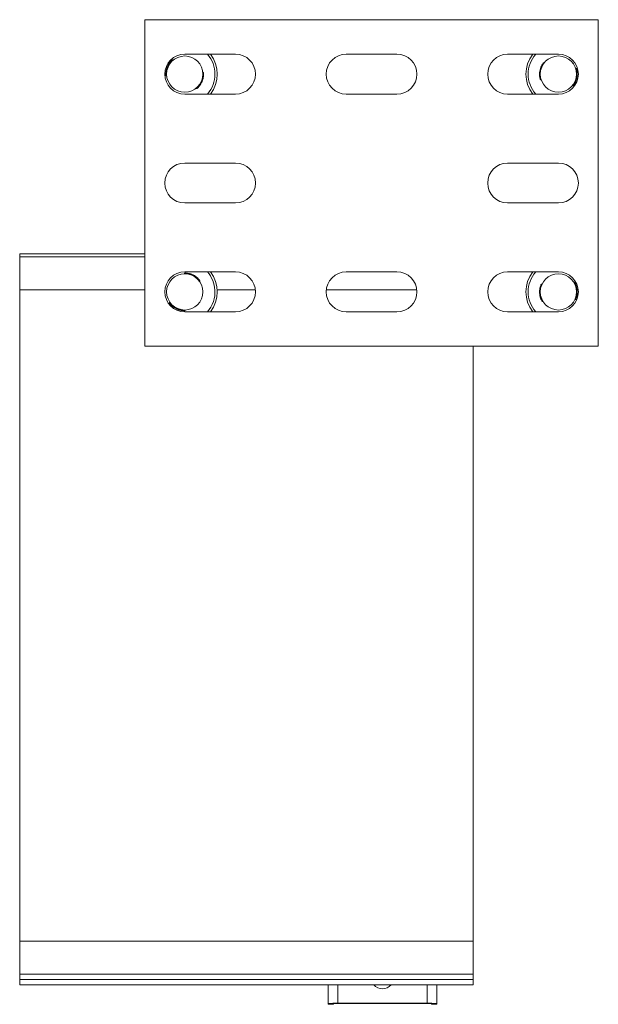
# Model space of a CAD drawing. Header units: millimetres. Extents: x -240 to 342, y -1019 to -19.
# Tile 4 of 7: x 182 to 342, y -935 to -664. Entities that reach past the tile are written whole.
import ezdxf

# ---------------------------------------------------------------- set-up
doc = ezdxf.new("R2010")
doc.units = ezdxf.units.MM

msp = doc.modelspace()

# ---------------------------------------------------------------- linework, layer by layer
at = {"color": 7, "linetype": 'Continuous', "lineweight": 15}
for p, q in [((216.95, -753.62), (216.95, -663.62)), ((216.95, -663.62), (341.95, -663.62)), ((341.95, -663.62), (341.95, -753.62)), ((224.8, -674.74), (224.67, -674.68)), ((224.8, -674.74), (224.67, -674.68)), ((241.95, -673.12), (227.95, -673.12)), ((286.45, -673.12), (272.45, -673.12)), ((330.95, -673.12), (316.95, -673.12)), ((327.04, -675.51), (326.9, -675.48)), ((327.04, -675.51), (326.9, -675.48)), ((233.04, -678.12), (232.92, -678.06)), ((233.04, -678.12), (232.92, -678.06)), ((233.04, -678.12), (233.04, -678.12)), ((335.81, -677.03), (335.68, -677.01)), ((335.81, -677.03), (335.68, -677.01)), ((335.81, -677.03), (335.81, -677.03)), ((222.98, -679.17), (222.85, -679.12)), ((326.22, -680.23), (326.08, -680.21)), ((231.22, -682.55), (231.1, -682.5)), ((334.99, -681.75), (334.86, -681.73)), ((227.95, -684.12), (241.95, -684.12)), ((272.45, -684.12), (286.45, -684.12)), ((316.95, -684.12), (330.95, -684.12)), ((241.95, -703.12), (227.95, -703.12)), ((330.95, -703.12), (316.95, -703.12)), ((227.95, -714.12), (241.95, -714.12)), ((316.95, -714.12), (330.95, -714.12)), ((216.95, -728.15), (182.45, -728.15)), ((182.45, -728.95), (182.45, -728.15)), ((216.95, -728.95), (182.45, -728.95)), ((182.45, -738.05), (182.45, -728.95)), ((227.8, -733.62), (227.86, -733.5)), ((241.95, -733.12), (227.95, -733.12)), ((286.45, -733.12), (272.45, -733.12)), ((330.95, -733.12), (316.95, -733.12)), ((232.07, -735.79), (232.14, -735.67)), ((232.07, -735.79), (232.14, -735.67)), ((326.41, -736.51), (326.28, -736.52)), ((326.41, -736.51), (326.28, -736.52)), ((326.28, -736.52), (326.28, -736.52)), ((335.31, -735.93), (335.17, -735.94)), ((335.31, -735.93), (335.17, -735.94)), ((335.31, -735.93), (335.31, -735.93)), ((182.45, -738.05), (216.95, -738.05)), ((182.45, -738.05), (182.45, -917.54)), ((236.88, -738.05), (247.42, -738.05)), ((266.98, -738.05), (291.92, -738.05)), ((223.76, -741.56), (223.82, -741.44)), ((326.72, -741.29), (326.59, -741.3)), ((335.62, -740.72), (335.48, -740.73)), ((227.95, -744.12), (241.95, -744.12)), ((228.04, -743.74), (228.1, -743.62)), ((228.04, -743.74), (228.1, -743.62)), ((228.04, -743.74), (228.04, -743.74)), ((272.45, -744.12), (286.45, -744.12)), ((316.95, -744.12), (330.95, -744.12)), ((341.95, -753.62), (216.95, -753.62)), ((307.45, -753.62), (307.45, -917.54)), ((307.45, -917.54), (182.45, -917.54)), ((182.45, -926.64), (182.45, -917.54)), ((307.45, -926.64), (307.45, -917.54)), ((182.45, -926.64), (307.45, -926.64)), ((182.45, -928.09), (182.45, -926.64)), ((307.45, -928.09), (307.45, -926.64)), ((182.45, -929.61), (182.45, -928.09)), ((182.45, -929.61), (307.45, -929.61)), ((182.45, -929.61), (182.45, -929.61)), ((267.45, -934.72), (267.45, -929.61)), ((297.45, -934.72), (297.45, -929.61)), ((307.45, -929.61), (307.45, -928.09)), ((307.45, -929.61), (307.45, -929.61)), ((267.45, -934.94), (267.45, -934.72)), ((267.45, -934.94), (268.95, -934.94)), ((267.45, -934.94), (267.45, -934.94)), ((268.95, -934.94), (268.95, -934.72)), ((268.95, -934.94), (268.95, -934.94)), ((270.15, -934.65), (294.75, -934.65)), ((270.15, -934.69), (294.75, -934.69)), ((295.95, -934.72), (295.95, -934.94)), ((295.95, -934.94), (297.45, -934.94)), ((295.95, -934.94), (295.95, -934.94)), ((297.45, -934.72), (297.45, -934.94)), ((297.45, -934.94), (297.45, -934.94))]:
    msp.add_line(p, q, dxfattribs=at)
at = {"color": 7, "linetype": 'Continuous', "lineweight": 0}
for p, q in [((307.45, -928.09), (182.45, -928.09)), ((307.45, -929.61), (182.45, -929.61)), ((270.15, -934.65), (270.15, -929.61)), ((294.75, -934.65), (294.75, -929.61)), ((267.45, -934.72), (268.95, -934.72)), ((267.45, -934.94), (268.95, -934.94)), ((270.15, -934.65), (270.15, -934.69)), ((294.75, -934.65), (294.75, -934.69)), ((297.45, -934.72), (295.95, -934.72)), ((295.95, -934.94), (297.45, -934.94))]:
    msp.add_line(p, q, dxfattribs=at)
at = {"color": 7, "linetype": 'Continuous', "lineweight": 15}
for centre in [(227.95, -678.62), (330.95, -678.62), (227.95, -738.62), (330.95, -738.62)]:
    msp.add_circle(centre, 5, dxfattribs=at)
for centre, radius, start, end in [((227.95, -678.62), 5.5, 90, 180), ((227.95, -678.62), 8.95, 322.0826, 37.9174), ((241.95, -678.62), 5.5, 270, 90), ((272.45, -678.62), 5.5, 90, 180), ((286.45, -678.62), 5.5, 270, 90), ((316.95, -678.62), 5.5, 90, 180), ((330.95, -678.62), 8.95, 142.0826, 217.9174), ((330.95, -678.62), 5.5, 270, 90), ((227.95, -678.62), 5.5, 180, 270), ((272.45, -678.62), 5.5, 180, 270), ((316.95, -678.62), 5.5, 180, 270), ((227.95, -708.62), 5.5, 90, 180), ((241.95, -708.62), 5.5, 270, 90), ((316.95, -708.62), 5.5, 90, 180), ((330.95, -708.62), 5.5, 270, 90), ((227.95, -708.62), 5.5, 180, 270), ((316.95, -708.62), 5.5, 180, 270), ((227.95, -738.62), 5.5, 90, 180), ((227.95, -738.62), 8.95, 322.0826, 37.9174), ((241.95, -738.62), 5.5, 270, 90), ((272.45, -738.62), 5.5, 90, 180), ((286.45, -738.62), 5.5, 270, 90), ((316.95, -738.62), 5.5, 90, 180), ((330.95, -738.62), 8.95, 142.0826, 217.9174), ((330.95, -738.62), 5.5, 270, 90), ((227.95, -738.62), 5.5, 180, 270), ((272.45, -738.62), 5.5, 180, 270), ((316.95, -738.62), 5.5, 180, 270), ((282.45, -927.4), 3.25, 222.6897, 317.3103), ((269.47, -961.7), 27.06, 88.5716, 94.2927), ((269.85, -946.71), 12.03, 88.5725, 94.2927), ((295.42, -961.7), 27.06, 85.7073, 91.4284), ((295.05, -946.71), 12.03, 85.7073, 91.4275)]:
    msp.add_arc(centre, radius, start, end, dxfattribs=at)
at = {"color": 7, "linetype": 'Continuous', "lineweight": 0}
for centre, start, end in [((227.95, -678.62), 318.6881, 41.3119), ((330.95, -678.62), 138.6881, 221.3119), ((227.95, -738.62), 3.5359, 41.3119), ((330.95, -738.62), 138.6881, 221.3119), ((227.95, -738.62), 318.6881, 3.5359)]:
    msp.add_arc(centre, 8.33, start, end, dxfattribs=at)
at = {"color": 7, "linetype": 'Continuous', "lineweight": 15}
for points, knots in [([(222.76, -678.99), (222.76, -678.98), (222.76, -678.94), (222.75, -678.8), (222.75, -678.34), (222.81, -677.73), (222.98, -677.03), (223.26, -676.32), (223.64, -675.68), (224.04, -675.17), (224.43, -674.79), (224.48, -674.74), (224.52, -674.71)], [0, 0, 0, 0, 0.046905, 0.143915, 0.247601, 0.345737, 0.444365, 0.543846, 0.647816, 0.75246, 0.856209, 1, 1, 1, 1]), ([(224.67, -674.68), (224.64, -674.71), (224.58, -674.76), (224.2, -675.17), (223.79, -675.69), (223.41, -676.37), (223.11, -677.1), (222.93, -677.82), (222.85, -678.45), (222.85, -678.92), (222.85, -679.06), (222.85, -679.11), (222.86, -679.12)], [0, 0, 0, 0, 0.143645, 0.248366, 0.353098, 0.45633, 0.554711, 0.652729, 0.750875, 0.855874, 0.95359, 1, 1, 1, 1]), ([(224.67, -674.68), (224.66, -674.68), (224.63, -674.67), (224.59, -674.67), (224.55, -674.68), (224.53, -674.7), (224.52, -674.71)], [0, 0, 0, 0, 0.249545, 0.499314, 0.708607, 1, 1, 1, 1]), ([(325.96, -680.1), (325.96, -680.09), (325.95, -680.05), (325.91, -679.91), (325.81, -679.46), (325.74, -678.85), (325.75, -678.14), (325.88, -677.39), (326.11, -676.67), (326.39, -676.1), (326.68, -675.64), (326.73, -675.58), (326.76, -675.54)], [0, 0, 0, 0, 0.046905, 0.143915, 0.247601, 0.345737, 0.444365, 0.543847, 0.647817, 0.752461, 0.856209, 1, 1, 1, 1]), ([(326.9, -675.48), (326.88, -675.52), (326.83, -675.58), (326.54, -676.06), (326.26, -676.66), (326.03, -677.4), (325.9, -678.18), (325.88, -678.92), (325.94, -679.55), (326.03, -680.01), (326.07, -680.15), (326.08, -680.19), (326.08, -680.21)], [0, 0, 0, 0, 0.143645, 0.248366, 0.353097, 0.45633, 0.554711, 0.652729, 0.750875, 0.855874, 0.95359, 1, 1, 1, 1]), ([(326.9, -675.48), (326.89, -675.48), (326.86, -675.48), (326.82, -675.49), (326.79, -675.51), (326.77, -675.53), (326.76, -675.54)], [0, 0, 0, 0, 0.24953, 0.499323, 0.708591, 1, 1, 1, 1]), ([(231.22, -682.55), (231.23, -682.54), (231.27, -682.51), (231.37, -682.42), (231.69, -682.08), (232.08, -681.57), (232.46, -680.94), (232.76, -680.21), (232.96, -679.45), (233.04, -678.8), (233.05, -678.24), (233.05, -678.16), (233.04, -678.12)], [0, 0, 0, 0, 0.04641, 0.144126, 0.249126, 0.347271, 0.445289, 0.54367, 0.646903, 0.751634, 0.856355, 1, 1, 1, 1]), ([(233.13, -678.24), (233.14, -678.29), (233.15, -678.36), (233.15, -678.91), (233.08, -679.55), (232.9, -680.27), (232.6, -680.98), (232.23, -681.59), (231.85, -682.07), (231.53, -682.4), (231.42, -682.49), (231.39, -682.52), (231.38, -682.53)], [0, 0, 0, 0, 0.1437908, 0.2475394, 0.3521834, 0.4561536, 0.5556349, 0.6542627, 0.7523988, 0.8560846, 0.9530952, 1, 1, 1, 1]), ([(233.13, -678.24), (233.13, -678.23), (233.13, -678.2), (233.11, -678.16), (233.08, -678.14), (233.06, -678.12), (233.04, -678.12), (233.04, -678.12), (233.04, -678.12), (233.04, -678.12), (233.04, -678.12)], [0, 0, 0, 0, 0.291579, 0.500636, 0.751009, 0.992494, 0.9981, 0.999512, 0.999896, 1, 1, 1, 1]), ([(334.99, -681.75), (335, -681.74), (335.03, -681.71), (335.11, -681.59), (335.35, -681.19), (335.62, -680.61), (335.85, -679.91), (335.99, -679.13), (336.02, -678.35), (335.96, -677.69), (335.85, -677.15), (335.83, -677.07), (335.81, -677.03)], [0, 0, 0, 0, 0.04641, 0.144126, 0.249125, 0.347271, 0.445289, 0.54367, 0.646903, 0.751634, 0.856355, 1, 1, 1, 1]), ([(335.93, -677.13), (335.95, -677.18), (335.97, -677.25), (336.09, -677.78), (336.16, -678.42), (336.14, -679.17), (336, -679.92), (335.77, -680.59), (335.5, -681.15), (335.26, -681.54), (335.17, -681.65), (335.15, -681.68), (335.14, -681.69)], [0, 0, 0, 0, 0.1437907, 0.2475394, 0.3521833, 0.4561534, 0.5556352, 0.6542629, 0.752399, 0.8560846, 0.9530953, 1, 1, 1, 1]), ([(335.93, -677.13), (335.93, -677.12), (335.92, -677.09), (335.89, -677.06), (335.85, -677.04), (335.83, -677.03), (335.81, -677.03), (335.81, -677.03), (335.81, -677.03), (335.81, -677.03), (335.81, -677.03)], [0, 0, 0, 0, 0.291577, 0.500629, 0.751004, 0.992483, 0.998082, 0.999497, 0.999863, 1, 1, 1, 1]), ([(222.76, -678.99), (222.76, -678.99), (222.76, -679), (222.77, -679.02), (222.78, -679.06), (222.81, -679.1), (222.84, -679.11), (222.85, -679.12)], [0, 0, 0, 0, 0.043577, 0.089631, 0.393318, 0.69664, 1, 1, 1, 1]), ([(325.96, -680.1), (325.97, -680.1), (325.97, -680.11), (325.97, -680.13), (325.99, -680.16), (326.03, -680.19), (326.07, -680.2), (326.08, -680.21)], [0, 0, 0, 0, 0.0435722, 0.0896281, 0.3933227, 0.6966576, 1, 1, 1, 1]), ([(231.22, -682.55), (231.24, -682.56), (231.27, -682.57), (231.32, -682.56), (231.36, -682.54), (231.37, -682.53), (231.38, -682.53), (231.38, -682.53)], [0, 0, 0, 0, 0.303347, 0.606702, 0.910375, 0.956426, 1, 1, 1, 1]), ([(334.99, -681.75), (335.01, -681.75), (335.05, -681.76), (335.09, -681.74), (335.12, -681.72), (335.14, -681.7), (335.14, -681.7), (335.14, -681.69)], [0, 0, 0, 0, 0.303347, 0.606682, 0.910373, 0.956422, 1, 1, 1, 1]), ([(228, -733.42), (227.99, -733.42), (227.99, -733.42), (227.97, -733.42), (227.93, -733.43), (227.89, -733.46), (227.87, -733.49), (227.86, -733.5)], [0, 0, 0, 0, 0.043583, 0.089636, 0.393319, 0.696666, 1, 1, 1, 1]), ([(232.14, -735.67), (232.11, -735.64), (232.06, -735.57), (231.69, -735.16), (231.2, -734.71), (230.56, -734.27), (229.85, -733.92), (229.15, -733.68), (228.53, -733.55), (228.06, -733.51), (227.92, -733.5), (227.88, -733.5), (227.86, -733.5)], [0, 0, 0, 0, 0.143645, 0.248366, 0.353097, 0.45633, 0.554711, 0.652729, 0.750875, 0.855874, 0.95359, 1, 1, 1, 1]), ([(228, -733.42), (228.01, -733.42), (228.05, -733.42), (228.19, -733.42), (228.65, -733.46), (229.26, -733.57), (229.93, -733.79), (230.62, -734.13), (231.23, -734.56), (231.7, -735), (232.05, -735.42), (232.1, -735.48), (232.12, -735.52)], [0, 0, 0, 0, 0.0469047, 0.1439155, 0.2476013, 0.3457366, 0.4443652, 0.5438469, 0.6478163, 0.7524608, 0.8562092, 1, 1, 1, 1]), ([(232.14, -735.67), (232.14, -735.66), (232.15, -735.64), (232.15, -735.6), (232.15, -735.55), (232.13, -735.53), (232.12, -735.52)], [0, 0, 0, 0, 0.249547, 0.499329, 0.708595, 1, 1, 1, 1]), ([(326.45, -741.23), (326.44, -741.22), (326.42, -741.18), (326.35, -741.06), (326.15, -740.65), (325.94, -740.07), (325.79, -739.37), (325.73, -738.61), (325.79, -737.86), (325.92, -737.24), (326.1, -736.72), (326.13, -736.65), (326.15, -736.61)], [0, 0, 0, 0, 0.0469047, 0.1439154, 0.2476011, 0.345737, 0.4443649, 0.5438466, 0.6478169, 0.7524606, 0.8562093, 1, 1, 1, 1]), ([(326.28, -736.52), (326.26, -736.56), (326.23, -736.63), (326.06, -737.16), (325.93, -737.81), (325.88, -738.59), (325.94, -739.38), (326.09, -740.1), (326.3, -740.7), (326.49, -741.13), (326.56, -741.25), (326.58, -741.29), (326.59, -741.3)], [0, 0, 0, 0, 0.143645, 0.248366, 0.353097, 0.45633, 0.554711, 0.652729, 0.750875, 0.855874, 0.95359, 1, 1, 1, 1]), ([(326.28, -736.52), (326.27, -736.52), (326.24, -736.52), (326.2, -736.54), (326.17, -736.57), (326.16, -736.6), (326.15, -736.61)], [0, 0, 0, 0, 0.249519, 0.499321, 0.708593, 1, 1, 1, 1]), ([(335.62, -740.72), (335.62, -740.7), (335.64, -740.67), (335.69, -740.53), (335.83, -740.08), (335.96, -739.46), (336.02, -738.72), (335.97, -737.93), (335.82, -737.17), (335.61, -736.54), (335.37, -736.04), (335.33, -735.97), (335.31, -735.93)], [0, 0, 0, 0, 0.04641, 0.144126, 0.249125, 0.347271, 0.445289, 0.54367, 0.646903, 0.751634, 0.856355, 1, 1, 1, 1]), ([(335.45, -736.01), (335.44, -735.99), (335.42, -735.97), (335.38, -735.95), (335.35, -735.93), (335.32, -735.93), (335.31, -735.93), (335.31, -735.93), (335.31, -735.93), (335.31, -735.93), (335.31, -735.93)], [0, 0, 0, 0, 0.291573, 0.500634, 0.750995, 0.992473, 0.998084, 0.999504, 0.999865, 1, 1, 1, 1]), ([(335.45, -736.01), (335.47, -736.04), (335.51, -736.11), (335.75, -736.6), (335.97, -737.2), (336.12, -737.94), (336.17, -738.7), (336.1, -739.41), (335.97, -740.01), (335.82, -740.44), (335.77, -740.57), (335.75, -740.61), (335.75, -740.63)], [0, 0, 0, 0, 0.143791, 0.247539, 0.352183, 0.456153, 0.555635, 0.654263, 0.752399, 0.856085, 0.953095, 1, 1, 1, 1]), ([(335.62, -740.72), (335.63, -740.71), (335.67, -740.71), (335.71, -740.68), (335.73, -740.65), (335.74, -740.63), (335.74, -740.63), (335.75, -740.63)], [0, 0, 0, 0, 0.303343, 0.606689, 0.910371, 0.956421, 1, 1, 1, 1]), ([(223.76, -741.56), (223.76, -741.58), (223.74, -741.61), (223.75, -741.66), (223.76, -741.7), (223.77, -741.71), (223.77, -741.72), (223.78, -741.72)], [0, 0, 0, 0, 0.303363, 0.606691, 0.910378, 0.956423, 1, 1, 1, 1]), ([(223.76, -741.56), (223.77, -741.57), (223.8, -741.61), (223.88, -741.72), (224.2, -742.07), (224.67, -742.5), (225.27, -742.92), (225.98, -743.29), (226.71, -743.55), (227.36, -743.68), (227.91, -743.74), (227.99, -743.74), (228.04, -743.74)], [0, 0, 0, 0, 0.0464102, 0.1441261, 0.2491252, 0.3472707, 0.4452896, 0.5436699, 0.6469027, 0.7516343, 0.8563555, 1, 1, 1, 1]), ([(227.9, -743.82), (227.86, -743.82), (227.78, -743.82), (227.24, -743.78), (226.61, -743.66), (225.9, -743.42), (225.22, -743.06), (224.64, -742.65), (224.19, -742.23), (223.89, -741.88), (223.81, -741.76), (223.78, -741.73), (223.78, -741.72)], [0, 0, 0, 0, 0.1437908, 0.2475394, 0.3521831, 0.456154, 0.5556349, 0.6542631, 0.7523992, 0.8560846, 0.9530953, 1, 1, 1, 1]), ([(326.45, -741.23), (326.45, -741.23), (326.45, -741.23), (326.47, -741.25), (326.49, -741.28), (326.54, -741.3), (326.57, -741.3), (326.59, -741.3)], [0, 0, 0, 0, 0.04358, 0.089634, 0.393316, 0.696656, 1, 1, 1, 1]), ([(227.9, -743.82), (227.92, -743.82), (227.94, -743.81), (227.98, -743.8), (228.01, -743.77), (228.03, -743.75), (228.04, -743.74), (228.04, -743.74), (228.04, -743.74), (228.04, -743.74), (228.04, -743.74)], [0, 0, 0, 0, 0.291577, 0.500654, 0.751024, 0.992494, 0.998107, 0.999535, 0.999878, 1, 1, 1, 1])]:
    msp.add_open_spline(points, degree=3, knots=knots, dxfattribs=at)

doc.saveas('drawing.dxf')
